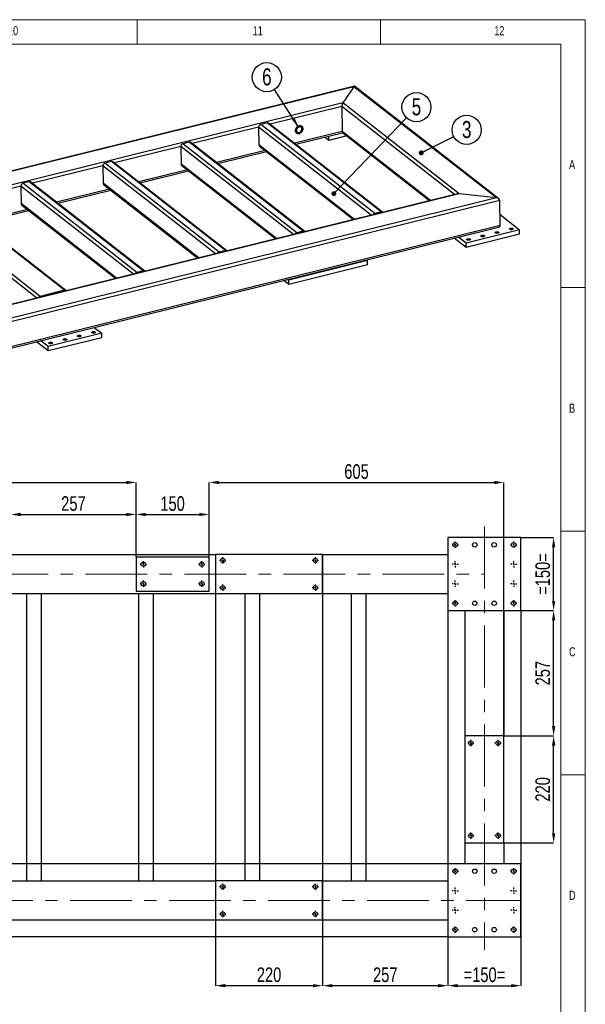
# Model space of a CAD drawing. Header units: millimetres. Extents: x 5 to 589, y 5 to 415.
# Tile 9 of 9: x 473 to 589, y 213 to 415. Entities that reach past the tile are written whole.
import ezdxf

# ---------------------------------------------------------------- set-up
doc = ezdxf.new("R2010")
doc.units = ezdxf.units.MM
doc.header["$PDSIZE"] = -1
doc.linetypes.add('CENTERX2', pattern=[20.32, 12.7, -2.54, 2.54, -2.54])
for name, color, linetype in [('COTES', 1, 'Continuous'), ('NOTES', 6, 'Continuous'), ('TRAIT-MIXTES', 3, 'CENTERX2')]:
    doc.layers.add(name, color=color, linetype=linetype)
doc.layers.add('TRAIT-FORT', color=4, linetype='Continuous', lineweight=25)
doc.styles.add('SLDTEXTSTYLE0', font='TXT', dxfattribs={"width": 0.75})
doc.dimstyles.new('SLDDIMSTYLE0', dxfattribs={"dimtxt": 3, "dimasz": 2, "dimexe": 0, "dimexo": 0.0625, "dimgap": 0.75, "dimtad": 1, "dimdec": 0, "dimlfac": 10, "dimrnd": 1e-09, "dimzin": 12, "dimdsep": 46, "dimtxsty": 'SLDTEXTSTYLE0', "dimsah": 1, "dimcen": 0.09, "dimadec": 0, "dimazin": 3, "dimtfac": 1, "dimtdec": 0, "dimtofl": 0, "dimtmove": 0, "dimatfit": 3, "dimfxl": 1, "dimfrac": 2, "dimtolj": 1, "dimtzin": 12, "dimarcsym": 0})
doc.dimstyles.new('SLDDIMSTYLE5', dxfattribs={"dimtxt": 0.18, "dimasz": 1, "dimexe": 0, "dimexo": 0.0625, "dimgap": 0, "dimtad": 0, "dimtih": 1, "dimtoh": 1, "dimdec": 0, "dimrnd": 1e-09, "dimzin": 0, "dimdsep": 46, "dimtxsty": 'Standard', "dimblk1": 'DOT', "dimblk2": 'DOT', "dimsah": 1, "dimcen": 0.09, "dimadec": 0, "dimazin": 0, "dimtfac": 1, "dimtdec": 0, "dimtofl": 0, "dimtmove": 0, "dimatfit": 3, "dimldrblk": 'DOT', "dimfxl": 1, "dimfrac": 2, "dimtolj": 1, "dimtzin": 0, "dimarcsym": 0})
doc.dimstyles.new('SLDDIMSTYLE6', dxfattribs={"dimtxt": 0.18, "dimasz": 2, "dimexe": 0, "dimexo": 0.0625, "dimgap": 0, "dimtad": 0, "dimtih": 1, "dimtoh": 1, "dimdec": 0, "dimrnd": 1e-09, "dimzin": 0, "dimdsep": 46, "dimtxsty": 'Standard', "dimsah": 1, "dimcen": 0.09, "dimadec": 0, "dimazin": 0, "dimtfac": 2, "dimtdec": 0, "dimtofl": 0, "dimtmove": 0, "dimatfit": 3, "dimfxl": 1, "dimfrac": 2, "dimtolj": 1, "dimtzin": 0, "dimarcsym": 0})

# ---------------------------------------------------------------- blocks, each defined once
blk = doc.blocks.new('SW_NOTE_10')
at = {"layer": 'NOTES', "color": 0}
blk.add_circle((2.66, 1.35), 2.98, dxfattribs=at)
at = {"layer": 'NOTES', "color": 0, "insert": (2.67, 3.16), "char_height": 3.5, "attachment_point": 2, "style": 'SLDTEXTSTYLE0'}
blk.add_mtext('3', dxfattribs=at)
blk = doc.blocks.new('_Dot')
at = {"color": 0, "linetype": 'ByBlock', "lineweight": -2}
blk.add_line((-0.5, 0), (-1, 0), dxfattribs=at)
at = {"color": 0, "linetype": 'ByBlock', "const_width": 0.5}
blk.add_lwpolyline([(-0.25, 0, 1), (0.25, 0, 1)], format="xyb", close=True, dxfattribs=at)
blk = doc.blocks.new('SW_NOTE_11')
at = {"layer": 'NOTES', "color": 0}
blk.add_circle((2.06, 2.16), 2.98, dxfattribs=at)
at = {"layer": 'NOTES', "color": 0, "insert": (2.07, 3.98), "char_height": 3.5, "attachment_point": 2, "style": 'SLDTEXTSTYLE0'}
blk.add_mtext('5', dxfattribs=at)
blk = doc.blocks.new('SW_NOTE_12')
at = {"layer": 'NOTES', "color": 0}
blk.add_circle((-1.6, 2.52), 2.98, dxfattribs=at)
at = {"layer": 'NOTES', "color": 0, "insert": (-1.59, 4.34), "char_height": 3.5, "attachment_point": 2, "style": 'SLDTEXTSTYLE0'}
blk.add_mtext('6', dxfattribs=at)
blk = doc.blocks.new('_D_40')
at = {"layer": 'COTES', "color": 0, "lineweight": -2, "transparency": 16777216}
for p, q in [((572.36, 268), (582.5, 268)), ((582.5, 248), (582.5, 266)), ((572.36, 246), (582.5, 246))]:
    blk.add_line(p, q, dxfattribs=at)
at = {"layer": 'COTES', "color": 0, "transparency": 16777216}
for points in [[(582.17, 266), (582.84, 266), (582.5, 268)], [(582.17, 248), (582.84, 248), (582.5, 246)]]:
    blk.add_solid(points, dxfattribs=at)
at = {"layer": 'Defpoints', "color": 0, "transparency": 16777216}
for p in [(572.3, 268), (582.5, 268), (572.3, 246)]:
    blk.add_point(p, dxfattribs=at)
at = {"layer": 'COTES', "color": 0, "transparency": 16777216, "insert": (578.75, 257), "char_height": 3, "attachment_point": 2, "rotation": 90, "style": 'SLDTEXTSTYLE0'}
blk.add_mtext('\\A1;220', dxfattribs=at)
blk = doc.blocks.new('_D_43')
at = {"layer": 'COTES', "color": 0, "lineweight": -2, "transparency": 16777216}
for p, q in [((513.1, 305.14), (513.1, 216.7)), ((535.1, 305.14), (535.1, 216.7)), ((533.1, 216.7), (515.1, 216.7))]:
    blk.add_line(p, q, dxfattribs=at)
at = {"layer": 'COTES', "color": 0, "transparency": 16777216}
for points in [[(515.1, 217.04), (515.1, 216.37), (513.1, 216.7)], [(533.1, 217.04), (533.1, 216.37), (535.1, 216.7)]]:
    blk.add_solid(points, dxfattribs=at)
at = {"layer": 'Defpoints', "color": 0, "transparency": 16777216}
for p in [(513.1, 305.2), (535.1, 305.2), (513.1, 216.7)]:
    blk.add_point(p, dxfattribs=at)
at = {"layer": 'COTES', "color": 0, "transparency": 16777216, "insert": (524.1, 220.45), "char_height": 3, "attachment_point": 2, "style": 'SLDTEXTSTYLE0'}
blk.add_mtext('\\A1;220', dxfattribs=at)
blk = doc.blocks.new('_D_45')
at = {"layer": 'COTES', "color": 0, "lineweight": -2, "transparency": 16777216}
for p, q in [((496.8, 304.77), (496.8, 313.43)), ((498.8, 313.43), (509.8, 313.43)), ((511.8, 304.77), (511.8, 313.43))]:
    blk.add_line(p, q, dxfattribs=at)
at = {"layer": 'COTES', "color": 0, "transparency": 16777216}
for points in [[(498.8, 313.77), (498.8, 313.1), (496.8, 313.43)], [(509.8, 313.77), (509.8, 313.1), (511.8, 313.43)]]:
    blk.add_solid(points, dxfattribs=at)
at = {"layer": 'Defpoints', "color": 0, "transparency": 16777216}
for p in [(511.8, 313.43), (496.8, 304.7), (511.8, 304.7)]:
    blk.add_point(p, dxfattribs=at)
at = {"layer": 'COTES', "color": 0, "transparency": 16777216, "insert": (504.3, 317.18), "char_height": 3, "attachment_point": 2, "style": 'SLDTEXTSTYLE0'}
blk.add_mtext('\\A1;150', dxfattribs=at)
blk = doc.blocks.new('_D_46')
at = {"layer": 'COTES', "color": 0, "lineweight": -2, "transparency": 16777216}
for p, q in [((471.1, 304.77), (471.1, 313.43)), ((473.1, 313.43), (494.8, 313.43)), ((496.8, 304.77), (496.8, 313.43))]:
    blk.add_line(p, q, dxfattribs=at)
at = {"layer": 'COTES', "color": 0, "transparency": 16777216}
for points in [[(473.1, 313.77), (473.1, 313.1), (471.1, 313.43)], [(494.8, 313.77), (494.8, 313.1), (496.8, 313.43)]]:
    blk.add_solid(points, dxfattribs=at)
at = {"layer": 'Defpoints', "color": 0, "transparency": 16777216}
for p in [(496.8, 313.43), (471.1, 304.7), (496.8, 304.7)]:
    blk.add_point(p, dxfattribs=at)
at = {"layer": 'COTES', "color": 0, "transparency": 16777216, "insert": (483.95, 317.18), "char_height": 3, "attachment_point": 2, "style": 'SLDTEXTSTYLE0'}
blk.add_mtext('\\A1;257', dxfattribs=at)
blk = doc.blocks.new('_D_48')
at = {"layer": 'COTES', "color": 0, "lineweight": -2, "transparency": 16777216}
for p, q in [((330.3, 305.27), (330.3, 320)), ((332.3, 320), (494.8, 320)), ((496.8, 304.77), (496.8, 320))]:
    blk.add_line(p, q, dxfattribs=at)
at = {"layer": 'COTES', "color": 0, "transparency": 16777216}
for points in [[(332.3, 320.33), (332.3, 319.66), (330.3, 320)], [(494.8, 320.33), (494.8, 319.66), (496.8, 320)]]:
    blk.add_solid(points, dxfattribs=at)
at = {"layer": 'Defpoints', "color": 0, "transparency": 16777216}
for p in [(496.8, 320), (330.3, 305.2), (496.8, 304.7)]:
    blk.add_point(p, dxfattribs=at)
at = {"layer": 'COTES', "color": 0, "transparency": 16777216, "insert": (413.55, 323.75), "char_height": 3, "attachment_point": 2, "style": 'SLDTEXTSTYLE0'}
blk.add_mtext('\\A1;1665', dxfattribs=at)
blk = doc.blocks.new('_D_51')
at = {"layer": 'COTES', "color": 0, "lineweight": -2, "transparency": 16777216}
for p, q in [((560.8, 293.64), (560.8, 216.7)), ((575.8, 293.64), (575.8, 216.7)), ((562.8, 216.7), (573.8, 216.7))]:
    blk.add_line(p, q, dxfattribs=at)
at = {"layer": 'COTES', "color": 0, "transparency": 16777216}
for points in [[(562.8, 217.04), (562.8, 216.37), (560.8, 216.7)], [(573.8, 217.04), (573.8, 216.37), (575.8, 216.7)]]:
    blk.add_solid(points, dxfattribs=at)
at = {"layer": 'Defpoints', "color": 0, "transparency": 16777216}
for p in [(560.8, 293.7), (575.8, 293.7), (575.8, 216.7)]:
    blk.add_point(p, dxfattribs=at)
at = {"layer": 'COTES', "color": 0, "transparency": 16777216, "insert": (568.3, 220.45), "char_height": 3, "attachment_point": 2, "style": 'SLDTEXTSTYLE0'}
blk.add_mtext('\\A1;=150=', dxfattribs=at)
blk = doc.blocks.new('_D_52')
at = {"layer": 'COTES', "color": 0, "lineweight": -2, "transparency": 16777216}
for p, q in [((535.1, 230.14), (535.1, 216.7)), ((560.8, 226.64), (560.8, 216.7)), ((558.8, 216.7), (537.1, 216.7))]:
    blk.add_line(p, q, dxfattribs=at)
at = {"layer": 'COTES', "color": 0, "transparency": 16777216}
for points in [[(537.1, 217.04), (537.1, 216.37), (535.1, 216.7)], [(558.8, 217.04), (558.8, 216.37), (560.8, 216.7)]]:
    blk.add_solid(points, dxfattribs=at)
at = {"layer": 'Defpoints', "color": 0, "transparency": 16777216}
for p in [(535.1, 230.2), (560.8, 226.7), (535.1, 216.7)]:
    blk.add_point(p, dxfattribs=at)
at = {"layer": 'COTES', "color": 0, "transparency": 16777216, "insert": (547.95, 220.45), "char_height": 3, "attachment_point": 2, "style": 'SLDTEXTSTYLE0'}
blk.add_mtext('\\A1;257', dxfattribs=at)
blk = doc.blocks.new('_D_53')
at = {"layer": 'COTES', "color": 0, "lineweight": -2, "transparency": 16777216}
for p, q in [((575.86, 293.7), (582.5, 293.7)), ((582.5, 270), (582.5, 291.7)), ((572.36, 268), (582.5, 268))]:
    blk.add_line(p, q, dxfattribs=at)
at = {"layer": 'COTES', "color": 0, "transparency": 16777216}
for points in [[(582.17, 291.7), (582.84, 291.7), (582.5, 293.7)], [(582.17, 270), (582.84, 270), (582.5, 268)]]:
    blk.add_solid(points, dxfattribs=at)
at = {"layer": 'Defpoints', "color": 0, "transparency": 16777216}
for p in [(575.8, 293.7), (582.5, 293.7), (572.3, 268)]:
    blk.add_point(p, dxfattribs=at)
at = {"layer": 'COTES', "color": 0, "transparency": 16777216, "insert": (578.75, 280.85), "char_height": 3, "attachment_point": 2, "rotation": 90, "style": 'SLDTEXTSTYLE0'}
blk.add_mtext('\\A1;257', dxfattribs=at)
blk = doc.blocks.new('_D_54')
at = {"layer": 'COTES', "color": 0, "lineweight": -2, "transparency": 16777216}
for p, q in [((575.86, 308.7), (582.5, 308.7)), ((582.5, 295.7), (582.5, 306.7)), ((575.86, 293.7), (582.5, 293.7))]:
    blk.add_line(p, q, dxfattribs=at)
at = {"layer": 'COTES', "color": 0, "transparency": 16777216}
for points in [[(582.17, 306.7), (582.84, 306.7), (582.5, 308.7)], [(582.17, 295.7), (582.84, 295.7), (582.5, 293.7)]]:
    blk.add_solid(points, dxfattribs=at)
at = {"layer": 'Defpoints', "color": 0, "transparency": 16777216}
for p in [(575.8, 308.7), (582.5, 308.7), (575.8, 293.7)]:
    blk.add_point(p, dxfattribs=at)
at = {"layer": 'COTES', "color": 0, "transparency": 16777216, "insert": (578.75, 301.2), "char_height": 3, "attachment_point": 2, "rotation": 90, "style": 'SLDTEXTSTYLE0'}
blk.add_mtext('\\A1;=150=', dxfattribs=at)
blk = doc.blocks.new('_D_59')
at = {"layer": 'COTES', "color": 0, "lineweight": -2, "transparency": 16777216}
for p, q in [((560.73, 241.7), (317.91, 241.7)), ((317.91, 239.7), (317.91, 228.7)), ((560.73, 226.7), (317.91, 226.7))]:
    blk.add_line(p, q, dxfattribs=at)
at = {"layer": 'COTES', "color": 0, "transparency": 16777216}
for points in [[(317.57, 239.7), (318.24, 239.7), (317.91, 241.7)], [(317.57, 228.7), (318.24, 228.7), (317.91, 226.7)]]:
    blk.add_solid(points, dxfattribs=at)
at = {"layer": 'Defpoints', "color": 0, "transparency": 16777216}
for p in [(560.8, 241.7), (317.91, 226.7), (560.8, 226.7)]:
    blk.add_point(p, dxfattribs=at)
at = {"layer": 'COTES', "color": 0, "transparency": 16777216, "insert": (314.16, 234.2), "char_height": 3, "attachment_point": 2, "rotation": 90, "style": 'SLDTEXTSTYLE0'}
blk.add_mtext('\\A1;=150=', dxfattribs=at)
blk = doc.blocks.new('_D_60')
at = {"layer": 'COTES', "color": 0, "lineweight": -2, "transparency": 16777216}
for p, q in [((511.8, 304.77), (511.8, 320)), ((513.8, 320), (570.3, 320)), ((572.3, 268.07), (572.3, 320))]:
    blk.add_line(p, q, dxfattribs=at)
at = {"layer": 'COTES', "color": 0, "transparency": 16777216}
for points in [[(513.8, 320.33), (513.8, 319.66), (511.8, 320)], [(570.3, 320.33), (570.3, 319.66), (572.3, 320)]]:
    blk.add_solid(points, dxfattribs=at)
at = {"layer": 'Defpoints', "color": 0, "transparency": 16777216}
for p in [(572.3, 320), (511.8, 304.7), (572.3, 268)]:
    blk.add_point(p, dxfattribs=at)
at = {"layer": 'COTES', "color": 0, "transparency": 16777216, "insert": (542.05, 323.75), "char_height": 3, "attachment_point": 2, "style": 'SLDTEXTSTYLE0'}
blk.add_mtext('\\A1;605', dxfattribs=at)
blk = doc.blocks.new('SW_CENTERMARKSYMBOL_14')
at = {"layer": 'TRAIT-MIXTES', "color": 0}
for p, q in [((-0.4, 0), (-0.65, 0)), ((0, 0), (-0.2, 0)), ((0, 0.4), (0, 0.65)), ((0, 0), (0, 0.2)), ((0, 0), (0, -0.2)), ((0, 0), (0.2, 0)), ((0.4, 0), (0.65, 0)), ((0, -0.4), (0, -0.65))]:
    blk.add_line(p, q, dxfattribs=at)
blk = doc.blocks.new('SW_CENTERMARKSYMBOL_15')
at = {"layer": 'TRAIT-MIXTES', "color": 0}
for p, q in [((-0.4, 0), (-0.65, 0)), ((0, 0), (-0.2, 0)), ((0, 0.4), (0, 0.65)), ((0, 0), (0, 0.2)), ((0, 0), (0, -0.2)), ((0, 0), (0.2, 0)), ((0.4, 0), (0.65, 0)), ((0, -0.4), (0, -0.65))]:
    blk.add_line(p, q, dxfattribs=at)
blk = doc.blocks.new('SW_CENTERMARKSYMBOL_16')
at = {"layer": 'TRAIT-MIXTES', "color": 0}
for p, q in [((-0.4, 0), (-0.65, 0)), ((0, 0), (-0.2, 0)), ((0, 0.4), (0, 0.65)), ((0, 0), (0, 0.2)), ((0, 0), (0, -0.2)), ((0, 0), (0.2, 0)), ((0.4, 0), (0.65, 0)), ((0, -0.4), (0, -0.65))]:
    blk.add_line(p, q, dxfattribs=at)
blk = doc.blocks.new('SW_CENTERMARKSYMBOL_17')
at = {"layer": 'TRAIT-MIXTES', "color": 0}
for p, q in [((-0.4, 0), (-0.65, 0)), ((0, 0), (-0.2, 0)), ((0, 0.4), (0, 0.65)), ((0, 0), (0, 0.2)), ((0, 0), (0, -0.2)), ((0, 0), (0.2, 0)), ((0.4, 0), (0.65, 0)), ((0, -0.4), (0, -0.65))]:
    blk.add_line(p, q, dxfattribs=at)
blk = doc.blocks.new('SW_CENTERMARKSYMBOL_18')
at = {"layer": 'TRAIT-MIXTES', "color": 0}
for p, q in [((-0.4, 0), (-0.65, 0)), ((0, 0), (-0.2, 0)), ((0, 0.4), (0, 0.65)), ((0, 0), (0, 0.2)), ((0, 0), (0, -0.2)), ((0, 0), (0.2, 0)), ((0.4, 0), (0.65, 0)), ((0, -0.4), (0, -0.65))]:
    blk.add_line(p, q, dxfattribs=at)
blk = doc.blocks.new('SW_CENTERMARKSYMBOL_19')
at = {"layer": 'TRAIT-MIXTES', "color": 0}
for p, q in [((-0.4, 0), (-0.65, 0)), ((0, 0), (-0.2, 0)), ((0, 0.4), (0, 0.65)), ((0, 0), (0, 0.2)), ((0, 0), (0, -0.2)), ((0, 0), (0.2, 0)), ((0.4, 0), (0.65, 0)), ((0, -0.4), (0, -0.65))]:
    blk.add_line(p, q, dxfattribs=at)
blk = doc.blocks.new('SW_CENTERMARKSYMBOL_20')
at = {"layer": 'TRAIT-MIXTES', "color": 0}
for p, q in [((-0.4, 0), (-0.65, 0)), ((0, 0), (-0.2, 0)), ((0, 0.4), (0, 0.65)), ((0, 0), (0, 0.2)), ((0, 0), (0, -0.2)), ((0, 0), (0.2, 0)), ((0.4, 0), (0.65, 0)), ((0, -0.4), (0, -0.65))]:
    blk.add_line(p, q, dxfattribs=at)
blk = doc.blocks.new('SW_CENTERMARKSYMBOL_21')
at = {"layer": 'TRAIT-MIXTES', "color": 0}
for p, q in [((-0.4, 0), (-0.65, 0)), ((0, 0), (-0.2, 0)), ((0, 0.4), (0, 0.65)), ((0, 0), (0, 0.2)), ((0, 0), (0, -0.2)), ((0, 0), (0.2, 0)), ((0.4, 0), (0.65, 0)), ((0, -0.4), (0, -0.65))]:
    blk.add_line(p, q, dxfattribs=at)
blk = doc.blocks.new('SW_CENTERMARKSYMBOL_22')
at = {"layer": 'TRAIT-MIXTES', "color": 0}
for p, q in [((-0.4, 0), (-0.64, 0)), ((0, 0), (-0.2, 0)), ((0, 0.4), (0, 0.64)), ((0, 0), (0, 0.2)), ((0, 0), (0, -0.2)), ((0, 0), (0.2, 0)), ((0.4, 0), (0.64, 0)), ((0, -0.4), (0, -0.64))]:
    blk.add_line(p, q, dxfattribs=at)
blk = doc.blocks.new('SW_CENTERMARKSYMBOL_23')
at = {"layer": 'TRAIT-MIXTES', "color": 0}
for p, q in [((-0.4, 0), (-0.64, 0)), ((0, 0), (-0.2, 0)), ((0, 0.4), (0, 0.64)), ((0, 0), (0, 0.2)), ((0, 0), (0, -0.2)), ((0, 0), (0.2, 0)), ((0.4, 0), (0.64, 0)), ((0, -0.4), (0, -0.64))]:
    blk.add_line(p, q, dxfattribs=at)
blk = doc.blocks.new('SW_CENTERMARKSYMBOL_24')
at = {"layer": 'TRAIT-MIXTES', "color": 0}
for p, q in [((-0.4, 0), (-0.64, 0)), ((0, 0), (-0.2, 0)), ((0, 0.4), (0, 0.64)), ((0, 0), (0, 0.2)), ((0, 0), (0, -0.2)), ((0, 0), (0.2, 0)), ((0.4, 0), (0.64, 0)), ((0, -0.4), (0, -0.64))]:
    blk.add_line(p, q, dxfattribs=at)
blk = doc.blocks.new('SW_CENTERMARKSYMBOL_25')
at = {"layer": 'TRAIT-MIXTES', "color": 0}
for p, q in [((-0.4, 0), (-0.64, 0)), ((0, 0), (-0.2, 0)), ((0, 0.4), (0, 0.64)), ((0, 0), (0, 0.2)), ((0, 0), (0, -0.2)), ((0, 0), (0.2, 0)), ((0.4, 0), (0.64, 0)), ((0, -0.4), (0, -0.64))]:
    blk.add_line(p, q, dxfattribs=at)
blk = doc.blocks.new('SW_CENTERMARKSYMBOL_30')
at = {"layer": 'TRAIT-MIXTES', "color": 0}
for p, q in [((-0.4, 0), (-0.64, 0)), ((0, 0), (-0.2, 0)), ((0, 0.4), (0, 0.64)), ((0, 0), (0, 0.2)), ((0, 0), (0, -0.2)), ((0, 0), (0.2, 0)), ((0.4, 0), (0.64, 0)), ((0, -0.4), (0, -0.64))]:
    blk.add_line(p, q, dxfattribs=at)
blk = doc.blocks.new('SW_CENTERMARKSYMBOL_31')
at = {"layer": 'TRAIT-MIXTES', "color": 0}
for p, q in [((-0.4, 0), (-0.64, 0)), ((0, 0), (-0.2, 0)), ((0, 0.4), (0, 0.64)), ((0, 0), (0, 0.2)), ((0, 0), (0, -0.2)), ((0, 0), (0.2, 0)), ((0.4, 0), (0.64, 0)), ((0, -0.4), (0, -0.64))]:
    blk.add_line(p, q, dxfattribs=at)
blk = doc.blocks.new('SW_CENTERMARKSYMBOL_32')
at = {"layer": 'TRAIT-MIXTES', "color": 0}
for p, q in [((-0.4, 0), (-0.64, 0)), ((0, 0), (-0.2, 0)), ((0, 0.4), (0, 0.64)), ((0, 0), (0, 0.2)), ((0, 0), (0, -0.2)), ((0, 0), (0.2, 0)), ((0.4, 0), (0.64, 0)), ((0, -0.4), (0, -0.64))]:
    blk.add_line(p, q, dxfattribs=at)
blk = doc.blocks.new('SW_CENTERMARKSYMBOL_33')
at = {"layer": 'TRAIT-MIXTES', "color": 0}
for p, q in [((-0.4, 0), (-0.64, 0)), ((0, 0), (-0.2, 0)), ((0, 0.4), (0, 0.64)), ((0, 0), (0, 0.2)), ((0, 0), (0, -0.2)), ((0, 0), (0.2, 0)), ((0.4, 0), (0.64, 0)), ((0, -0.4), (0, -0.64))]:
    blk.add_line(p, q, dxfattribs=at)
blk = doc.blocks.new('SW_CENTERMARKSYMBOL_38')
at = {"layer": 'TRAIT-MIXTES', "color": 0}
for p, q in [((-0.4, 0), (-0.64, 0)), ((0, 0), (-0.2, 0)), ((0, 0.4), (0, 0.64)), ((0, 0), (0, 0.2)), ((0, 0), (0, -0.2)), ((0, 0), (0.2, 0)), ((0.4, 0), (0.64, 0)), ((0, -0.4), (0, -0.64))]:
    blk.add_line(p, q, dxfattribs=at)
blk = doc.blocks.new('SW_CENTERMARKSYMBOL_39')
at = {"layer": 'TRAIT-MIXTES', "color": 0}
for p, q in [((-0.4, 0), (-0.64, 0)), ((0, 0), (-0.2, 0)), ((0, 0.4), (0, 0.64)), ((0, 0), (0, 0.2)), ((0, 0), (0, -0.2)), ((0, 0), (0.2, 0)), ((0.4, 0), (0.64, 0)), ((0, -0.4), (0, -0.64))]:
    blk.add_line(p, q, dxfattribs=at)
blk = doc.blocks.new('SW_CENTERMARKSYMBOL_40')
at = {"layer": 'TRAIT-MIXTES', "color": 0}
for p, q in [((-0.4, 0), (-0.64, 0)), ((0, 0), (-0.2, 0)), ((0, 0.4), (0, 0.64)), ((0, 0), (0, 0.2)), ((0, 0), (0, -0.2)), ((0, 0), (0.2, 0)), ((0.4, 0), (0.64, 0)), ((0, -0.4), (0, -0.64))]:
    blk.add_line(p, q, dxfattribs=at)
blk = doc.blocks.new('SW_CENTERMARKSYMBOL_41')
at = {"layer": 'TRAIT-MIXTES', "color": 0}
for p, q in [((-0.4, 0), (-0.64, 0)), ((0, 0), (-0.2, 0)), ((0, 0.4), (0, 0.64)), ((0, 0), (0, 0.2)), ((0, 0), (0, -0.2)), ((0, 0), (0.2, 0)), ((0.4, 0), (0.64, 0)), ((0, -0.4), (0, -0.64))]:
    blk.add_line(p, q, dxfattribs=at)
blk = doc.blocks.new('SW_CENTERMARKSYMBOL_50')
at = {"layer": 'TRAIT-MIXTES', "color": 0}
for p, q in [((-0.4, 0), (-0.65, 0)), ((0, 0), (-0.2, 0)), ((0, 0.4), (0, 0.65)), ((0, 0), (0, 0.2)), ((0, 0), (0, -0.2)), ((0, 0), (0.2, 0)), ((0.4, 0), (0.65, 0)), ((0, -0.4), (0, -0.65))]:
    blk.add_line(p, q, dxfattribs=at)
blk = doc.blocks.new('SW_CENTERMARKSYMBOL_51')
at = {"layer": 'TRAIT-MIXTES', "color": 0}
for p, q in [((-0.4, 0), (-0.65, 0)), ((0, 0), (-0.2, 0)), ((0, 0.4), (0, 0.65)), ((0, 0), (0, 0.2)), ((0, 0), (0, -0.2)), ((0, 0), (0.2, 0)), ((0.4, 0), (0.65, 0)), ((0, -0.4), (0, -0.65))]:
    blk.add_line(p, q, dxfattribs=at)
blk = doc.blocks.new('SW_CENTERMARKSYMBOL_52')
at = {"layer": 'TRAIT-MIXTES', "color": 0}
for p, q in [((-0.4, 0), (-0.65, 0)), ((0, 0), (-0.2, 0)), ((0, 0.4), (0, 0.65)), ((0, 0), (0, 0.2)), ((0, 0), (0, -0.2)), ((0, 0), (0.2, 0)), ((0.4, 0), (0.65, 0)), ((0, -0.4), (0, -0.65))]:
    blk.add_line(p, q, dxfattribs=at)
blk = doc.blocks.new('SW_CENTERMARKSYMBOL_53')
at = {"layer": 'TRAIT-MIXTES', "color": 0}
for p, q in [((-0.4, 0), (-0.65, 0)), ((0, 0), (-0.2, 0)), ((0, 0.4), (0, 0.65)), ((0, 0), (0, 0.2)), ((0, 0), (0, -0.2)), ((0, 0), (0.2, 0)), ((0.4, 0), (0.65, 0)), ((0, -0.4), (0, -0.65))]:
    blk.add_line(p, q, dxfattribs=at)
blk = doc.blocks.new('SW_CENTERMARKSYMBOL_62')
at = {"layer": 'TRAIT-MIXTES', "color": 0}
for p, q in [((-0.4, 0), (-0.65, 0)), ((0, 0), (-0.2, 0)), ((0, 0.4), (0, 0.65)), ((0, 0), (0, 0.2)), ((0, 0), (0, -0.2)), ((0, 0), (0.2, 0)), ((0.4, 0), (0.65, 0)), ((0, -0.4), (0, -0.65))]:
    blk.add_line(p, q, dxfattribs=at)
blk = doc.blocks.new('SW_CENTERMARKSYMBOL_63')
at = {"layer": 'TRAIT-MIXTES', "color": 0}
for p, q in [((-0.4, 0), (-0.65, 0)), ((0, 0), (-0.2, 0)), ((0, 0.4), (0, 0.65)), ((0, 0), (0, 0.2)), ((0, 0), (0, -0.2)), ((0, 0), (0.2, 0)), ((0.4, 0), (0.65, 0)), ((0, -0.4), (0, -0.65))]:
    blk.add_line(p, q, dxfattribs=at)
blk = doc.blocks.new('SW_CENTERMARKSYMBOL_64')
at = {"layer": 'TRAIT-MIXTES', "color": 0}
for p, q in [((-0.4, 0), (-0.65, 0)), ((0, 0), (-0.2, 0)), ((0, 0.4), (0, 0.65)), ((0, 0), (0, 0.2)), ((0, 0), (0, -0.2)), ((0, 0), (0.2, 0)), ((0.4, 0), (0.65, 0)), ((0, -0.4), (0, -0.65))]:
    blk.add_line(p, q, dxfattribs=at)
blk = doc.blocks.new('SW_CENTERMARKSYMBOL_65')
at = {"layer": 'TRAIT-MIXTES', "color": 0}
for p, q in [((-0.4, 0), (-0.65, 0)), ((0, 0), (-0.2, 0)), ((0, 0.4), (0, 0.65)), ((0, 0), (0, 0.2)), ((0, 0), (0, -0.2)), ((0, 0), (0.2, 0)), ((0.4, 0), (0.65, 0)), ((0, -0.4), (0, -0.65))]:
    blk.add_line(p, q, dxfattribs=at)
blk = doc.blocks.new('SW_CENTERMARKSYMBOL_66')
at = {"layer": 'TRAIT-MIXTES', "color": 0}
for p, q in [((-0.4, 0), (-0.65, 0)), ((0, 0), (-0.2, 0)), ((0, 0.4), (0, 0.65)), ((0, 0), (0, 0.2)), ((0, 0), (0, -0.2)), ((0, 0), (0.2, 0)), ((0.4, 0), (0.65, 0)), ((0, -0.4), (0, -0.65))]:
    blk.add_line(p, q, dxfattribs=at)
blk = doc.blocks.new('SW_CENTERMARKSYMBOL_67')
at = {"layer": 'TRAIT-MIXTES', "color": 0}
for p, q in [((-0.4, 0), (-0.65, 0)), ((0, 0), (-0.2, 0)), ((0, 0.4), (0, 0.65)), ((0, 0), (0, 0.2)), ((0, 0), (0, -0.2)), ((0, 0), (0.2, 0)), ((0.4, 0), (0.65, 0)), ((0, -0.4), (0, -0.65))]:
    blk.add_line(p, q, dxfattribs=at)
blk = doc.blocks.new('SW_CENTERMARKSYMBOL_68')
at = {"layer": 'TRAIT-MIXTES', "color": 0}
for p, q in [((-0.4, 0), (-0.65, 0)), ((0, 0), (-0.2, 0)), ((0, 0.4), (0, 0.65)), ((0, 0), (0, 0.2)), ((0, 0), (0, -0.2)), ((0, 0), (0.2, 0)), ((0.4, 0), (0.65, 0)), ((0, -0.4), (0, -0.65))]:
    blk.add_line(p, q, dxfattribs=at)
blk = doc.blocks.new('SW_CENTERMARKSYMBOL_69')
at = {"layer": 'TRAIT-MIXTES', "color": 0}
for p, q in [((-0.4, 0), (-0.65, 0)), ((0, 0), (-0.2, 0)), ((0, 0.4), (0, 0.65)), ((0, 0), (0, 0.2)), ((0, 0), (0, -0.2)), ((0, 0), (0.2, 0)), ((0.4, 0), (0.65, 0)), ((0, -0.4), (0, -0.65))]:
    blk.add_line(p, q, dxfattribs=at)

msp = doc.modelspace()

# ---------------------------------------------------------------- linework, layer by layer
at = {"lineweight": 18}
for p, q in [((589, 415), (5, 415)), ((497, 415), (497, 410)), ((547, 410), (547, 415)), ((589, 5), (589, 415)), ((584, 410), (10, 410)), ((584, 10), (584, 410)), ((584, 360), (589, 360)), ((589, 310), (584, 310)), ((584, 260), (589, 260)), ((575.8, 234.2), (575.79, 234.2))]:
    msp.add_line(p, q, dxfattribs=at)
at = {"layer": 'TRAIT-FORT', "lineweight": 25}
for p, q in [((541.6, 401.34), (364.72, 357.52)), ((541.5, 401.25), (365.05, 357.54)), ((541.5, 401.25), (539.21, 397.91)), ((570.77, 378.4), (541.5, 401.25)), ((571.25, 378.21), (541.64, 401.33)), ((539.21, 397.91), (372.73, 356.67)), ((539.02, 397.16), (524.32, 393.52)), ((539.02, 397.16), (539.11, 392.05)), ((562.16, 379.1), (539.02, 397.16)), ((563.09, 379.27), (539.21, 397.91)), ((521.95, 392.94), (508.35, 389.57)), ((521.95, 392.94), (522.01, 389.33)), ((545.08, 374.87), (521.95, 392.94)), ((523.7, 393.82), (522.38, 393.5)), ((545.78, 375.22), (522.38, 393.5)), ((547.1, 375.55), (523.7, 393.82)), ((547.41, 375.49), (524.01, 393.76)), ((539.11, 392.05), (529.31, 389.62)), ((529.58, 389.42), (539.2, 391.8)), ((536.37, 390.22), (535.51, 390.89)), ((536.37, 390.22), (536.36, 391.1)), ((540.06, 391.13), (536.37, 390.22)), ((557.25, 377.88), (539.11, 392.05)), ((539.17, 391.82), (557.08, 377.84)), ((505.97, 388.98), (492.37, 385.61)), ((505.97, 388.98), (506.04, 385.37)), ((529.11, 370.91), (505.97, 388.98)), ((507.72, 389.86), (506.4, 389.54)), ((529.8, 371.27), (506.4, 389.54)), ((531.12, 371.59), (507.72, 389.86)), ((531.44, 371.54), (508.04, 389.81)), ((523.3, 388.13), (513.34, 385.67)), ((541.62, 374.01), (522.01, 389.33)), ((522.14, 389.04), (541.44, 373.97)), ((513.6, 385.46), (523.57, 387.93)), ((490, 385.02), (475.52, 381.43)), ((490, 385.02), (490.06, 381.41)), ((513.13, 366.95), (490, 385.02)), ((491.75, 385.91), (490.43, 385.58)), ((513.83, 367.31), (490.43, 385.58)), ((515.15, 367.64), (491.75, 385.91)), ((515.46, 367.58), (492.06, 385.85)), ((507.33, 384.18), (497.37, 381.71)), ((525.65, 370.05), (506.04, 385.37)), ((506.17, 385.08), (525.47, 370.01)), ((497.63, 381.5), (507.59, 383.97)), ((473.14, 380.84), (459.32, 377.42)), ((473.14, 380.84), (473.21, 377.24)), ((496.28, 362.78), (473.14, 380.84)), ((474.89, 381.73), (473.57, 381.41)), ((496.97, 363.13), (473.57, 381.41)), ((498.29, 363.46), (474.89, 381.73)), ((498.61, 363.4), (475.21, 381.67)), ((491.35, 380.22), (480.51, 377.53)), ((480.77, 377.33), (491.62, 380.01)), ((509.67, 366.1), (490.06, 381.41)), ((490.19, 381.13), (509.5, 366.05)), ((570.77, 378.4), (394.31, 334.68)), ((563.09, 379.27), (396.6, 338.02)), ((562.77, 379.25), (396.7, 338.11)), ((570.77, 378.4), (563.09, 379.27)), ((571.45, 377.87), (394.12, 333.94)), ((477.11, 358.21), (453.72, 376.49)), ((482.1, 359.45), (458.7, 377.72)), ((482.41, 359.39), (459.01, 377.66)), ((474.5, 376.04), (464.32, 373.52)), ((492.82, 361.92), (473.21, 377.24)), ((473.34, 376.95), (492.64, 361.88)), ((571.55, 372.75), (571.45, 377.87)), ((476.42, 357.86), (453.28, 375.93)), ((464.58, 373.32), (474.76, 375.84)), ((547.1, 375.55), (545.78, 375.22)), ((571.51, 374.98), (575.51, 371.86)), ((571.55, 372.75), (394.21, 328.82)), ((394.33, 328.58), (571.2, 372.4)), ((531.12, 371.59), (529.8, 371.27)), ((564.53, 368.23), (562.08, 370.14)), ((564.52, 369.13), (562.95, 370.35)), ((575.51, 371.86), (564.52, 369.13)), ((575.52, 370.95), (564.53, 368.23)), ((575.52, 370.95), (575.51, 371.86)), ((564.53, 368.23), (564.52, 369.13)), ((515.15, 367.64), (513.83, 367.31)), ((544.29, 365.55), (528.17, 361.56)), ((544.31, 364.65), (528.19, 360.65)), ((544.12, 365.69), (544.29, 365.55)), ((544.31, 364.65), (544.29, 365.55)), ((498.29, 363.46), (496.97, 363.13)), ((528.19, 360.65), (527.13, 361.48)), ((528.17, 361.56), (528, 361.7)), ((528.19, 360.65), (528.17, 361.56)), ((482.1, 359.45), (477.11, 358.21)), ((488.21, 351.84), (489.77, 350.62)), ((489.77, 350.62), (478.78, 347.89)), ((489.79, 349.71), (478.8, 346.99)), ((489.79, 349.71), (489.77, 350.62)), ((478.8, 346.99), (476.35, 348.9)), ((478.78, 347.89), (477.21, 349.12)), ((478.8, 346.99), (478.78, 347.89)), ((560.8, 308.7), (560.8, 293.7)), ((575.8, 308.7), (560.8, 308.7)), ((575.8, 293.7), (575.8, 308.7)), ((330.3, 305.2), (513.1, 305.2)), ((496.8, 304.7), (496.8, 297.7)), ((496.8, 304.7), (511.8, 304.7)), ((511.8, 297.7), (511.8, 304.7)), ((535.1, 305.2), (513.1, 305.2)), ((513.1, 305.2), (513.1, 297.2)), ((535.1, 297.2), (535.1, 305.2)), ((535.1, 305.2), (560.8, 305.2)), ((455.3, 297.2), (513.1, 297.2)), ((474.4, 238.2), (474.4, 297.2)), ((477.4, 238.2), (477.4, 297.2)), ((496.8, 297.7), (511.8, 297.7)), ((497.4, 238.2), (497.4, 297.2)), ((500.4, 238.2), (500.4, 297.2)), ((513.1, 297.2), (535.1, 297.2)), ((519.2, 238.2), (519.2, 297.2)), ((522.2, 238.2), (522.2, 297.2)), ((535.1, 297.2), (560.8, 297.2)), ((541, 238.2), (541, 297.2)), ((544, 238.2), (544, 297.2)), ((560.8, 293.7), (575.8, 293.7)), ((564.3, 293.7), (564.3, 268)), ((572.3, 293.7), (572.3, 268)), ((564.3, 268), (564.3, 246)), ((572.3, 268), (564.3, 268)), ((572.3, 246), (572.3, 268)), ((564.3, 246), (572.3, 246)), ((564.3, 246), (564.3, 241.7)), ((572.3, 246), (572.3, 241.7)), ((560.8, 241.7), (560.8, 226.7)), ((575.8, 241.7), (560.8, 241.7)), ((575.8, 226.7), (575.8, 241.7)), ((458.8, 238.2), (513.1, 238.2)), ((513.1, 238.2), (513.1, 230.2)), ((535.1, 238.2), (513.1, 238.2)), ((535.1, 230.2), (535.1, 238.2)), ((535.1, 238.2), (560.8, 238.2)), ((458.8, 230.2), (513.1, 230.2)), ((513.1, 230.2), (535.1, 230.2)), ((535.1, 230.2), (560.8, 230.2)), ((560.8, 226.7), (575.8, 226.7))]:
    msp.add_line(p, q, dxfattribs=at)
at = {"layer": 'TRAIT-FORT', "lineweight": 25, "flags": 128}
for points in [[(531.04, 392.62), (531.03, 392.76), (530.98, 392.89), (530.92, 393.01), (530.83, 393.1), (530.72, 393.17), (530.6, 393.22), (530.47, 393.24), (530.33, 393.23), (530.19, 393.2), (530.05, 393.14), (529.92, 393.05), (529.8, 392.94), (529.69, 392.82), (529.61, 392.68), (529.55, 392.54), (529.51, 392.39), (529.5, 392.24), (529.52, 392.1), (529.56, 391.97), (529.63, 391.85), (529.71, 391.76), (529.82, 391.68), (529.94, 391.64), (530.07, 391.62), (530.21, 391.63), (530.36, 391.66), (530.5, 391.72), (530.63, 391.81), (530.75, 391.91), (530.85, 392.04), (530.93, 392.18), (530.99, 392.32), (531.03, 392.47), (531.04, 392.62)], [(530.26, 393.22), (530.4, 393.24), (530.54, 393.23), (530.66, 393.2), (530.78, 393.14), (530.88, 393.06), (530.95, 392.95), (531.01, 392.83), (531.04, 392.69), (531.04, 392.55), (531.02, 392.4), (530.97, 392.25), (530.89, 392.11), (530.8, 391.97), (530.69, 391.86), (530.56, 391.76), (530.43, 391.69), (530.29, 391.64), (530.14, 391.62), (530.01, 391.62), (529.88, 391.66), (529.76, 391.72), (529.67, 391.8), (529.59, 391.91), (529.54, 392.03), (529.51, 392.17), (529.5, 392.31), (529.53, 392.46), (529.58, 392.61), (529.65, 392.75), (529.74, 392.88), (529.85, 393), (529.98, 393.1), (530.12, 393.17), (530.26, 393.22)], [(530.82, 392.57), (530.81, 392.68), (530.77, 392.79), (530.7, 392.88), (530.62, 392.95), (530.52, 392.99), (530.41, 393.01), (530.29, 393), (530.17, 392.96), (530.06, 392.9), (529.95, 392.82), (529.87, 392.72), (529.8, 392.6), (529.75, 392.48), (529.72, 392.35), (529.73, 392.23), (529.75, 392.12), (529.81, 392.02), (529.88, 391.94), (529.97, 391.89), (530.08, 391.85), (530.19, 391.85), (530.31, 391.87), (530.43, 391.92), (530.54, 391.99), (530.64, 392.09), (530.72, 392.2), (530.77, 392.32), (530.81, 392.44), (530.82, 392.57)], [(573.48, 371.97), (573.45, 372.01), (573.44, 372.05), (573.46, 372.1), (573.51, 372.14), (573.59, 372.17), (573.68, 372.2), (573.79, 372.21), (573.89, 372.21), (573.99, 372.19), (574.08, 372.17), (574.14, 372.13), (574.18, 372.09), (574.19, 372.04), (574.16, 372), (574.11, 371.95), (574.04, 371.92), (573.94, 371.9), (573.84, 371.89), (573.73, 371.89), (573.63, 371.9), (573.55, 371.93), (573.48, 371.97)], [(564.69, 369.79), (564.65, 369.83), (564.65, 369.88), (564.67, 369.92), (564.72, 369.96), (564.8, 370), (564.89, 370.02), (564.99, 370.03), (565.1, 370.03), (565.2, 370.01), (565.29, 369.99), (565.35, 369.95), (565.39, 369.91), (565.39, 369.86), (565.37, 369.82), (565.32, 369.78), (565.24, 369.74), (565.15, 369.72), (565.04, 369.71), (564.94, 369.71), (564.84, 369.72), (564.75, 369.75), (564.69, 369.79)], [(567.62, 370.51), (567.58, 370.56), (567.58, 370.6), (567.6, 370.65), (567.65, 370.69), (567.73, 370.72), (567.82, 370.74), (567.93, 370.76), (568.03, 370.75), (568.13, 370.74), (568.22, 370.71), (568.28, 370.68), (568.32, 370.63), (568.32, 370.59), (568.3, 370.54), (568.25, 370.5), (568.17, 370.47), (568.08, 370.45), (567.98, 370.43), (567.87, 370.44), (567.77, 370.45), (567.68, 370.48), (567.62, 370.51)], [(570.55, 371.24), (570.52, 371.28), (570.51, 371.33), (570.53, 371.37), (570.58, 371.41), (570.66, 371.45), (570.75, 371.47), (570.86, 371.48), (570.96, 371.48), (571.06, 371.47), (571.15, 371.44), (571.21, 371.4), (571.25, 371.36), (571.26, 371.31), (571.23, 371.27), (571.18, 371.23), (571.11, 371.19), (571.01, 371.17), (570.91, 371.16), (570.8, 371.16), (570.7, 371.18), (570.62, 371.2), (570.55, 371.24)], [(484.82, 350), (484.78, 350.04), (484.77, 350.09), (484.8, 350.13), (484.85, 350.17), (484.92, 350.21), (485.02, 350.23), (485.12, 350.24), (485.23, 350.24), (485.33, 350.23), (485.41, 350.2), (485.48, 350.16), (485.51, 350.12), (485.52, 350.08), (485.5, 350.03), (485.45, 349.99), (485.37, 349.96), (485.28, 349.93), (485.17, 349.92), (485.07, 349.92), (484.97, 349.94), (484.88, 349.96), (484.82, 350)], [(487.75, 350.73), (487.71, 350.77), (487.7, 350.81), (487.73, 350.86), (487.78, 350.9), (487.85, 350.93), (487.95, 350.96), (488.05, 350.97), (488.16, 350.97), (488.26, 350.95), (488.34, 350.93), (488.41, 350.89), (488.44, 350.85), (488.45, 350.8), (488.43, 350.76), (488.38, 350.72), (488.3, 350.68), (488.21, 350.66), (488.1, 350.65), (488, 350.65), (487.9, 350.66), (487.81, 350.69), (487.75, 350.73)], [(478.95, 348.55), (478.92, 348.59), (478.91, 348.64), (478.93, 348.68), (478.99, 348.72), (479.06, 348.76), (479.15, 348.78), (479.26, 348.79), (479.37, 348.79), (479.47, 348.77), (479.55, 348.75), (479.61, 348.71), (479.65, 348.67), (479.66, 348.62), (479.64, 348.58), (479.58, 348.54), (479.51, 348.5), (479.41, 348.48), (479.31, 348.47), (479.2, 348.47), (479.1, 348.49), (479.02, 348.51), (478.95, 348.55)], [(481.89, 349.27), (481.85, 349.32), (481.84, 349.36), (481.86, 349.41), (481.92, 349.45), (481.99, 349.48), (482.09, 349.51), (482.19, 349.52), (482.3, 349.51), (482.4, 349.5), (482.48, 349.47), (482.55, 349.44), (482.58, 349.4), (482.59, 349.35), (482.57, 349.3), (482.51, 349.26), (482.44, 349.23), (482.35, 349.21), (482.24, 349.2), (482.13, 349.2), (482.03, 349.21), (481.95, 349.24), (481.89, 349.27)]]:
    msp.add_lwpolyline(points, dxfattribs=at)
at = {"layer": 'TRAIT-FORT', "lineweight": 25}
for centre, radius in [((562.3, 307.2), 0.45), ((566.3, 307.2), 0.45), ((570.3, 307.2), 0.45), ((574.3, 307.2), 0.45), ((498.3, 303.2), 0.45), ((510.3, 303.2), 0.45), ((514.6, 304), 0.44), ((533.6, 304), 0.44), ((498.3, 299.2), 0.45), ((510.3, 299.2), 0.45), ((514.6, 298.4), 0.44), ((533.6, 298.4), 0.44), ((562.3, 295.2), 0.45), ((566.3, 295.2), 0.45), ((570.3, 295.2), 0.45), ((574.3, 295.2), 0.45), ((565.5, 266.5), 0.44), ((571.1, 266.5), 0.44), ((565.5, 247.5), 0.44), ((571.1, 247.5), 0.44), ((562.3, 240.2), 0.45), ((566.3, 240.2), 0.45), ((570.3, 240.2), 0.45), ((574.3, 240.2), 0.45), ((514.6, 237), 0.44), ((533.6, 237), 0.44), ((514.6, 231.4), 0.44), ((533.6, 231.4), 0.44), ((562.3, 228.2), 0.45), ((566.3, 228.2), 0.45), ((570.3, 228.2), 0.45), ((574.3, 228.2), 0.45)]:
    msp.add_circle(centre, radius, dxfattribs=at)
for centre, radius, start, end in [((522.53, 392.93), 0.589, 105.5093, 179.2717), ((523.8, 393.47), 0.362, 53.4256, 106.0662), ((506.56, 388.97), 0.589, 105.5093, 179.2717), ((507.82, 389.52), 0.362, 53.4256, 106.0662), ((522.37, 389.32), 0.362, 179.1429, 230.5177), ((490.59, 385.01), 0.589, 105.5093, 179.2717), ((491.85, 385.56), 0.362, 53.4256, 106.0662), ((506.4, 385.36), 0.362, 179.1429, 230.5177), ((473.73, 380.84), 0.589, 105.5093, 179.2717), ((474.99, 381.38), 0.362, 53.4256, 106.0662), ((490.42, 381.4), 0.362, 179.1429, 230.5177), ((473.57, 377.23), 0.362, 179.1429, 230.5177), ((545.93, 374.66), 0.586, 105.489, 149.7666), ((547.2, 375.21), 0.356, 43.9207, 106.313), ((529.96, 370.7), 0.586, 105.489, 149.7666), ((531.22, 371.25), 0.356, 43.9207, 106.313), ((513.98, 366.75), 0.586, 105.489, 149.7666), ((515.25, 367.3), 0.356, 43.9207, 106.313), ((497.13, 362.57), 0.586, 105.489, 149.7666), ((498.39, 363.12), 0.356, 43.9207, 106.313), ((477.27, 357.65), 0.586, 105.489, 149.7666), ((482.2, 359.11), 0.356, 43.9207, 106.313)]:
    msp.add_arc(centre, radius, start, end, dxfattribs=at)
for centre, major_axis, ratio, start_param, end_param in [((541.51, 400.8), (0.115, 0.538), 0.308952, 6.133961, 6.927538), ((541.51, 400.8), (0.115, 0.538), 0.308952, 6.133961, 6.927538), ((539.22, 397.46), (0.115, 0.538), 0.308952, 0.644353, 2.215149), ((539.22, 397.46), (0.115, 0.538), 0.308952, 0.644353, 2.215149), ((539.31, 392.35), (0.115, 0.538), 0.308952, 2.215149, 2.992368), ((539.31, 392.35), (0.115, 0.538), 0.308952, 2.215149, 2.992368), ((563.1, 378.82), (0.671, -0.143), 0.647675, 1.720021, 2.215149), ((563.1, 378.82), (0.671, -0.143), 0.647675, 1.720021, 2.215149), ((570.78, 377.95), (0.671, -0.143), 0.647675, 0.149224, 1.720021), ((570.78, 377.95), (0.671, -0.143), 0.647675, 0.149224, 1.720021), ((570.87, 372.83), (0.671, -0.143), 0.647675, 5.356742, 6.43241), ((570.87, 372.83), (0.671, -0.143), 0.647675, 5.356742, 6.43241)]:
    msp.add_ellipse(centre, major_axis=major_axis, ratio=ratio, start_param=start_param, end_param=end_param, dxfattribs=at)
at = {"layer": 'TRAIT-MIXTES', "lineweight": 18}
for p, q in [((568.3, 310.95), (568.3, 224.09)), ((323.84, 301.2), (568.3, 301.2)), ((320.69, 234.2), (575.8, 234.2))]:
    msp.add_line(p, q, dxfattribs=at)

# ---------------------------------------------------------------- block references
at = {"layer": 'NOTES'}
for name, p in [('SW_NOTE_12', (525.24, 400.68)), ('SW_NOTE_11', (552.28, 394.88)), ('SW_NOTE_10', (561.99, 391.04))]:
    msp.add_blockref(name, p, dxfattribs=at)
at = {"layer": 'TRAIT-MIXTES'}
for name, p in [('SW_CENTERMARKSYMBOL_69', (562.3, 307.2)), ('SW_CENTERMARKSYMBOL_68', (574.3, 307.2)), ('SW_CENTERMARKSYMBOL_53', (498.3, 303.2)), ('SW_CENTERMARKSYMBOL_51', (510.3, 303.2)), ('SW_CENTERMARKSYMBOL_25', (514.6, 304)), ('SW_CENTERMARKSYMBOL_23', (533.6, 304)), ('SW_CENTERMARKSYMBOL_67', (562.3, 303.2)), ('SW_CENTERMARKSYMBOL_62', (574.3, 303.2)), ('SW_CENTERMARKSYMBOL_52', (498.3, 299.2)), ('SW_CENTERMARKSYMBOL_50', (510.3, 299.2)), ('SW_CENTERMARKSYMBOL_66', (562.3, 299.2)), ('SW_CENTERMARKSYMBOL_64', (574.3, 299.2)), ('SW_CENTERMARKSYMBOL_24', (514.6, 298.4)), ('SW_CENTERMARKSYMBOL_22', (533.6, 298.4)), ('SW_CENTERMARKSYMBOL_65', (562.3, 295.2)), ('SW_CENTERMARKSYMBOL_63', (574.3, 295.2)), ('SW_CENTERMARKSYMBOL_41', (565.5, 266.5)), ('SW_CENTERMARKSYMBOL_40', (571.1, 266.5)), ('SW_CENTERMARKSYMBOL_39', (565.5, 247.5)), ('SW_CENTERMARKSYMBOL_38', (571.1, 247.5)), ('SW_CENTERMARKSYMBOL_21', (562.3, 240.2)), ('SW_CENTERMARKSYMBOL_20', (574.3, 240.2)), ('SW_CENTERMARKSYMBOL_33', (514.6, 237)), ('SW_CENTERMARKSYMBOL_31', (533.6, 237)), ('SW_CENTERMARKSYMBOL_19', (562.3, 236.2)), ('SW_CENTERMARKSYMBOL_14', (574.3, 236.2)), ('SW_CENTERMARKSYMBOL_18', (562.3, 232.2)), ('SW_CENTERMARKSYMBOL_16', (574.3, 232.2)), ('SW_CENTERMARKSYMBOL_32', (514.6, 231.4)), ('SW_CENTERMARKSYMBOL_30', (533.6, 231.4)), ('SW_CENTERMARKSYMBOL_17', (562.3, 228.2)), ('SW_CENTERMARKSYMBOL_15', (574.3, 228.2))]:
    msp.add_blockref(name, p, dxfattribs=at)

# ---------------------------------------------------------------- texts
at = {"layer": 'NOTES', "attachment_point": 1, "style": 'SLDTEXTSTYLE0'}
for s, insert, char_height in [('10', (470.54, 413.67), 1.852), ('11', (520.75, 413.67), 1.852), ('12', (570.33, 413.67), 1.852), ('A', (585.67, 386.17), 1.85), ('B', (585.67, 336.17), 1.85), ('C', (585.67, 286.17), 1.85), ('D', (585.67, 236.17), 1.85)]:
    msp.add_mtext(s, dxfattribs=dict(at, insert=insert, char_height=char_height))

# ---------------------------------------------------------------- dimensions: what is measured, and where the dimension line sits
at = {"layer": 'COTES'}
for base, p1, p2, picture, middle in [((496.8, 320), (330.3, 305.2), (496.8, 304.7), '_D_48', (413.55, 320)), ((572.3, 320), (511.8, 304.7), (572.3, 268), '_D_60', (542.05, 320)), ((496.8, 313.43), (471.1, 304.7), (496.8, 304.7), '_D_46', (483.95, 313.43)), ((511.8, 313.43), (496.8, 304.7), (511.8, 304.7), '_D_45', (504.3, 313.43)), ((513.1, 216.7), (535.1, 305.2), (513.1, 305.2), '_D_43', (524.1, 216.7)), ((535.1, 216.7), (560.8, 226.7), (535.1, 230.2), '_D_52', (547.95, 216.7))]:
    dim = msp.add_linear_dim(base=base, p1=p1, p2=p2, dimstyle='SLDDIMSTYLE0', dxfattribs=at)
    dim.commit()
    dim.dimension.update_dxf_attribs({"geometry": picture, "text_midpoint": middle, "dimtype": 160})
for base, p1, p2, picture, middle in [((582.5, 308.7), (575.8, 293.7), (575.8, 308.7), '_D_54', (582.5, 301.2)), ((317.91, 226.7), (560.8, 241.7), (560.8, 226.7), '_D_59', (317.91, 234.2))]:
    dim = msp.add_linear_dim(base=base, p1=p1, p2=p2, angle=90, text='=<>=', dimstyle='SLDDIMSTYLE0', dxfattribs=at)
    dim.commit()
    dim.dimension.update_dxf_attribs({"geometry": picture, "text_midpoint": middle, "dimtype": 160})
dim = msp.add_linear_dim(base=(575.8, 216.7), p1=(560.8, 293.7), p2=(575.8, 293.7), text='=<>=', dimstyle='SLDDIMSTYLE0', dxfattribs=at)
dim.commit()
dim.dimension.update_dxf_attribs({"geometry": '_D_51', "text_midpoint": (568.3, 216.7), "dimtype": 160})
for base, p1, p2, picture, middle in [((582.5, 293.7), (572.3, 268), (575.8, 293.7), '_D_53', (582.5, 280.85)), ((582.5, 268), (572.3, 246), (572.3, 268), '_D_40', (582.5, 257))]:
    dim = msp.add_linear_dim(base=base, p1=p1, p2=p2, angle=90, dimstyle='SLDDIMSTYLE0', dxfattribs=at)
    dim.commit()
    dim.dimension.update_dxf_attribs({"geometry": picture, "text_midpoint": middle, "dimtype": 160})

# ---------------------------------------------------------------- leaders
at = {"layer": 'NOTES'}
for points, dimstyle in [([(530.15, 392.95), (525.24, 400.68)], 'SLDDIMSTYLE6'), ([(537.39, 379.29), (552.28, 394.88)], 'SLDDIMSTYLE5'), ([(555.33, 387.67), (561.99, 391.04)], 'SLDDIMSTYLE5')]:
    msp.add_leader(points, dimstyle=dimstyle, dxfattribs=at)

doc.saveas('drawing.dxf')
